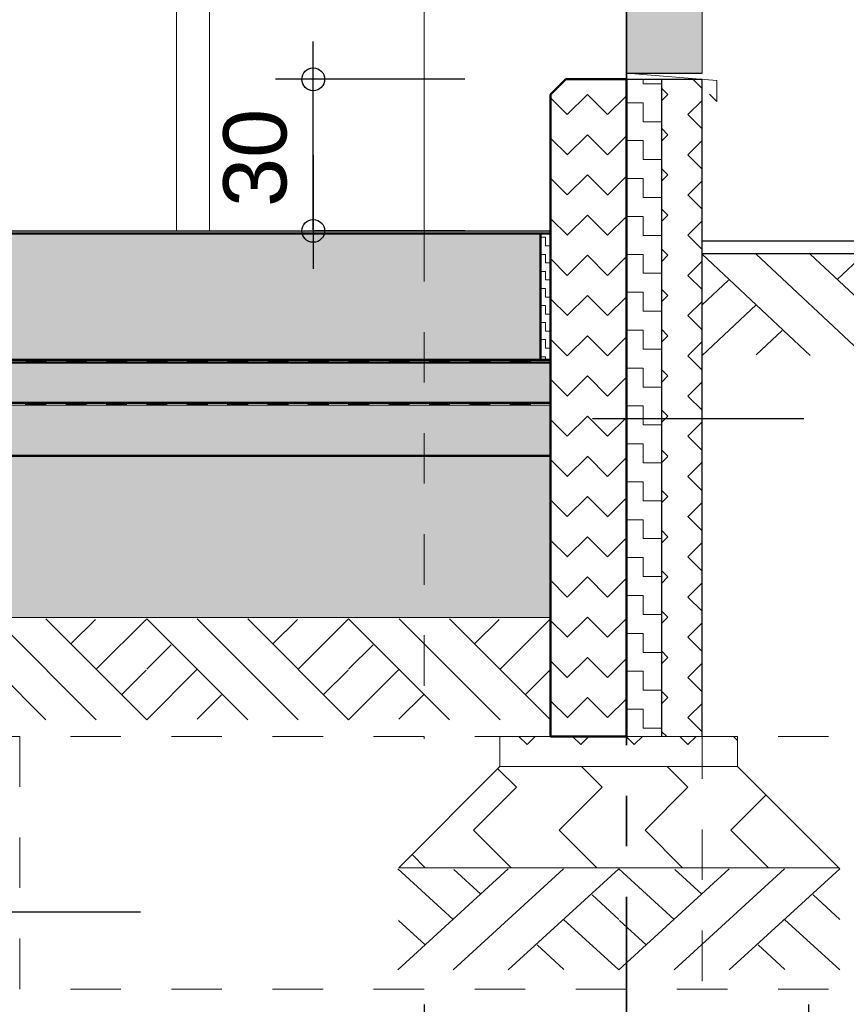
# Model space of a CAD drawing. Header units: metres. Extents: x 1314 to 1415, y -87 to -52.
# Tile 45 of 256: x 1331.29 to 1332.93, y -82.82 to -80.87. Entities that reach past the tile are written whole.
import ezdxf

# ---------------------------------------------------------------- set-up
doc = ezdxf.new("R2010")
doc.units = ezdxf.units.M
doc.header["$PDMODE"] = 65
for name, pattern in [('AUSGEZOGEN', [0]), ('PUNKT2_S9', [0.0015, 0, -0.0015]), ('STRICHPUNKT2_S5', [0.5, 0.35, -0.05, 0.05, -0.05]), ('VERDECKT2_S2', [0.15, 0.1, -0.05])]:
    doc.linetypes.add(name, pattern=pattern)
for name, color, linetype, lineweight in [('XR$2$Achsen', 4, 'AUSGEZOGEN', 13), ('XR$2$Allgemein', 4, 'AUSGEZOGEN', 13), ('XR$2$Ansicht', 1, 'AUSGEZOGEN', 50), ('XR$2$Bodenplatte', 1, 'AUSGEZOGEN', 50), ('XR$2$Design', 4, 'AUSGEZOGEN', 13), ('XR$2$Muster', 4, 'AUSGEZOGEN', 13), ('XR$2$Stütze', 3, 'AUSGEZOGEN', 18), ('XR$2$Wand', 1, 'AUSGEZOGEN', 50), ('XR$3$Maßlinie 1_50', 7, 'AUSGEZOGEN', 25), ('XR$4$Design', 4, 'AUSGEZOGEN', 13), ('XR$4$Muster', 4, 'AUSGEZOGEN', 13), ('XR$4$Wand', 1, 'AUSGEZOGEN', 50)]:
    doc.layers.add(name, color=color, linetype=linetype, lineweight=lineweight)
doc.styles.add('ARIAL', font='arial.ttf')
doc.dimstyles.new('DIMSTYLE_12', dxfattribs={"dimtxt": 0.175, "dimasz": 0.15, "dimexe": 0, "dimexo": 0, "dimgap": 0.0875, "dimtad": 2, "dimrnd": 0.005, "dimzin": 4, "dimdsep": 46, "dimtxsty": 'ARIAL', "dimblk1": 'ALL_ML_KREIS', "dimblk2": 'ALL_ML_KREIS', "dimsah": 1, "dimcen": 0, "dimclrd": 3, "dimclre": 3, "dimclrt": 3, "dimadec": 0, "dimazin": 0, "dimtfac": 1, "dimtdec": 0, "dimtix": 1, "dimtmove": 2, "dimatfit": 3, "dimfxl": 0, "dimtzin": 0, "dimlwd": 0, "dimlwe": 25, "dimarcsym": 0})
doc.dimstyles.new('DIMSTYLE_2', dxfattribs={"dimtxt": 0.125, "dimasz": 0.15, "dimexe": 0, "dimexo": 0, "dimgap": 0.0625, "dimtad": 2, "dimdec": 1, "dimlfac": 100, "dimrnd": 0.5, "dimzin": 4, "dimdsep": 46, "dimtxsty": 'ARIAL', "dimblk1": 'ALL_ML_KREIS', "dimblk2": 'ALL_ML_KREIS', "dimsah": 1, "dimcen": 0, "dimclrd": 3, "dimclre": 3, "dimclrt": 3, "dimadec": 0, "dimazin": 0, "dimtfac": 1, "dimtdec": 0, "dimtix": 1, "dimtmove": 2, "dimatfit": 3, "dimfxl": 0, "dimtvp": 1.2, "dimtzin": 0, "dimlwd": 0, "dimlwe": 25, "dimarcsym": 0})
doc.dimstyles.new('DIMSTYLE_3', dxfattribs={"dimtxt": 0.125, "dimasz": 0.15, "dimexe": 0, "dimexo": 0, "dimgap": 0.0625, "dimtad": 2, "dimdec": 1, "dimlfac": 100, "dimrnd": 0.5, "dimzin": 4, "dimdsep": 46, "dimtxsty": 'ARIAL', "dimblk1": 'ALL_ML_KREIS', "dimblk2": 'ALL_ML_KREIS', "dimsah": 1, "dimcen": 0, "dimclrd": 3, "dimclre": 3, "dimclrt": 3, "dimadec": 0, "dimazin": 0, "dimtfac": 1, "dimtdec": 0, "dimtix": 1, "dimtmove": 2, "dimatfit": 3, "dimfxl": 0, "dimtvp": 1.2, "dimtzin": 0, "dimlwd": 0, "dimlwe": 25, "dimarcsym": 0})
doc.dimstyles.new('DIMSTYLE_9', dxfattribs={"dimtxt": 0.125, "dimasz": 0.15, "dimexe": 0, "dimexo": 0, "dimgap": 0.0625, "dimtad": 2, "dimrnd": 0.005, "dimzin": 4, "dimdsep": 46, "dimtxsty": 'ARIAL', "dimblk1": 'ALL_ML_KREIS', "dimblk2": 'ALL_ML_KREIS', "dimsah": 1, "dimcen": 0, "dimclrd": 3, "dimclre": 3, "dimclrt": 3, "dimadec": 0, "dimazin": 0, "dimtfac": 1, "dimtdec": 0, "dimtix": 1, "dimtmove": 2, "dimatfit": 3, "dimfxl": 0, "dimtzin": 0, "dimlwd": 0, "dimlwe": 25, "dimarcsym": 0})
pattern_1 = [(0, (0.075, 0.075), (0.0375, 0.0375), [0.0375, -0.0375]), (90, (0.075, 0.075), (-0.0375, 0.0375), [0.0375, -0.0375])]
pattern_2 = [(315, (0.33941, -9e-17), (0.169705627, -4e-17), [0.12, -0.12]), (45, (0.33941, -9e-17), (4e-17, 0.169705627), [0.12, -0.12])]
pattern_3 = [(45, (-1e-17, 0.21213), (-8e-18, 0.106066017), [0.075, -0.075]), (135, (-1e-17, 0.21213), (-0.106066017, 8e-18), [0.075, -0.075])]

# ---------------------------------------------------------------- blocks, each defined once
blk = doc.blocks.new('MUSTERELEMENT_45')
at = {"layer": 'XR$2$Design', "color": 4, "linetype": 'AUSGEZOGEN', "lineweight": 13, "transparency": 33554687}
for p, q in [((1331.2241, -81.5458), (1331.304, -81.5458)), ((1331.304, -81.5458), (1331.3838, -81.5458)), ((1331.304, -81.5458), (1331.304, -81.5508)), ((1331.304, -81.5458), (1331.304, -81.5508)), ((1331.304, -81.5468), (1331.3439, -81.5468)), ((1331.304, -81.5478), (1331.3439, -81.5478)), ((1331.304, -81.5488), (1331.3439, -81.5488)), ((1331.3439, -81.5458), (1331.3439, -81.5508)), ((1331.3838, -81.5458), (1331.4636, -81.5458)), ((1331.3838, -81.5458), (1331.3838, -81.5508)), ((1331.3838, -81.5458), (1331.3838, -81.5508)), ((1331.3838, -81.5468), (1331.4237, -81.5468)), ((1331.3838, -81.5478), (1331.4237, -81.5478)), ((1331.3838, -81.5488), (1331.4237, -81.5488)), ((1331.4237, -81.5458), (1331.4237, -81.5508)), ((1331.4636, -81.5458), (1331.5434, -81.5458)), ((1331.4636, -81.5458), (1331.4636, -81.5508)), ((1331.4636, -81.5458), (1331.4636, -81.5508)), ((1331.4636, -81.5468), (1331.5035, -81.5468)), ((1331.4636, -81.5478), (1331.5035, -81.5478)), ((1331.4636, -81.5488), (1331.5035, -81.5488)), ((1331.5035, -81.5458), (1331.5035, -81.5508)), ((1331.5434, -81.5458), (1331.6233, -81.5458)), ((1331.5434, -81.5458), (1331.5434, -81.5508)), ((1331.5434, -81.5458), (1331.5434, -81.5508)), ((1331.5434, -81.5468), (1331.5834, -81.5468)), ((1331.5434, -81.5478), (1331.5834, -81.5478)), ((1331.5434, -81.5488), (1331.5834, -81.5488)), ((1331.5834, -81.5458), (1331.5834, -81.5508)), ((1331.6233, -81.5458), (1331.7031, -81.5458)), ((1331.6233, -81.5458), (1331.6233, -81.5508)), ((1331.6233, -81.5458), (1331.6233, -81.5508)), ((1331.6233, -81.5468), (1331.6632, -81.5468)), ((1331.6233, -81.5478), (1331.6632, -81.5478)), ((1331.6233, -81.5488), (1331.6632, -81.5488)), ((1331.6632, -81.5458), (1331.6632, -81.5508)), ((1331.7031, -81.5458), (1331.7829, -81.5458)), ((1331.7031, -81.5458), (1331.7031, -81.5508)), ((1331.7031, -81.5458), (1331.7031, -81.5508)), ((1331.7031, -81.5468), (1331.743, -81.5468)), ((1331.7031, -81.5478), (1331.743, -81.5478)), ((1331.7031, -81.5488), (1331.743, -81.5488)), ((1331.743, -81.5458), (1331.743, -81.5508)), ((1331.7829, -81.5458), (1331.8627, -81.5458)), ((1331.7829, -81.5458), (1331.7829, -81.5508)), ((1331.7829, -81.5458), (1331.7829, -81.5508)), ((1331.7829, -81.5468), (1331.8228, -81.5468)), ((1331.7829, -81.5478), (1331.8228, -81.5478)), ((1331.7829, -81.5488), (1331.8228, -81.5488)), ((1331.8228, -81.5458), (1331.8228, -81.5508)), ((1331.8627, -81.5458), (1331.9426, -81.5458)), ((1331.8627, -81.5458), (1331.8627, -81.5508)), ((1331.8627, -81.5458), (1331.8627, -81.5508)), ((1331.8627, -81.5468), (1331.9027, -81.5468)), ((1331.8627, -81.5478), (1331.9027, -81.5478)), ((1331.8627, -81.5488), (1331.9027, -81.5488)), ((1331.9027, -81.5458), (1331.9027, -81.5508)), ((1331.9426, -81.5458), (1332.0224, -81.5458)), ((1331.9426, -81.5458), (1331.9426, -81.5508)), ((1331.9426, -81.5458), (1331.9426, -81.5508)), ((1331.9426, -81.5468), (1331.9825, -81.5468)), ((1331.9426, -81.5478), (1331.9825, -81.5478)), ((1331.9426, -81.5488), (1331.9825, -81.5488)), ((1331.9825, -81.5458), (1331.9825, -81.5508)), ((1332.0224, -81.5458), (1332.1022, -81.5458)), ((1332.0224, -81.5458), (1332.0224, -81.5508)), ((1332.0224, -81.5458), (1332.0224, -81.5508)), ((1332.0224, -81.5468), (1332.0623, -81.5468)), ((1332.0224, -81.5478), (1332.0623, -81.5478)), ((1332.0224, -81.5488), (1332.0623, -81.5488)), ((1332.0623, -81.5458), (1332.0623, -81.5508)), ((1332.1022, -81.5458), (1332.1821, -81.5458)), ((1332.1022, -81.5458), (1332.1022, -81.5508)), ((1332.1022, -81.5458), (1332.1022, -81.5508)), ((1332.1022, -81.5468), (1332.1421, -81.5468)), ((1332.1022, -81.5478), (1332.1421, -81.5478)), ((1332.1022, -81.5488), (1332.1421, -81.5488)), ((1332.1421, -81.5458), (1332.1421, -81.5508)), ((1332.1821, -81.5458), (1332.2619, -81.5458)), ((1332.1821, -81.5458), (1332.1821, -81.5508)), ((1332.1821, -81.5458), (1332.1821, -81.5508)), ((1332.1821, -81.5468), (1332.222, -81.5468)), ((1332.1821, -81.5478), (1332.222, -81.5478)), ((1332.1821, -81.5488), (1332.222, -81.5488)), ((1332.222, -81.5458), (1332.222, -81.5508)), ((1332.2619, -81.5458), (1332.3417, -81.5458)), ((1332.2619, -81.5458), (1332.2619, -81.5508)), ((1332.2619, -81.5458), (1332.2619, -81.5508)), ((1332.2619, -81.5468), (1332.3018, -81.5468)), ((1332.2619, -81.5478), (1332.3018, -81.5478)), ((1332.2619, -81.5488), (1332.3018, -81.5488)), ((1332.3018, -81.5458), (1332.3018, -81.5508)), ((1332.3417, -81.5458), (1332.3417, -81.5458)), ((1332.3417, -81.5458), (1332.3417, -81.5508)), ((1332.3417, -81.5458), (1332.3417, -81.5508)), ((1332.3417, -81.5468), (1332.3417, -81.5468)), ((1332.3417, -81.5478), (1332.3417, -81.5478)), ((1332.3417, -81.5488), (1332.3417, -81.5488)), ((1331.2241, -81.5508), (1331.304, -81.5508)), ((1331.304, -81.5498), (1331.3439, -81.5498)), ((1331.304, -81.5508), (1331.3838, -81.5508)), ((1331.3838, -81.5498), (1331.4237, -81.5498)), ((1331.3838, -81.5508), (1331.4636, -81.5508)), ((1331.4636, -81.5498), (1331.5035, -81.5498)), ((1331.4636, -81.5508), (1331.5434, -81.5508)), ((1331.5434, -81.5498), (1331.5834, -81.5498)), ((1331.5434, -81.5508), (1331.6233, -81.5508)), ((1331.6233, -81.5498), (1331.6632, -81.5498)), ((1331.6233, -81.5508), (1331.7031, -81.5508)), ((1331.7031, -81.5498), (1331.743, -81.5498)), ((1331.7031, -81.5508), (1331.7829, -81.5508)), ((1331.7829, -81.5498), (1331.8228, -81.5498)), ((1331.7829, -81.5508), (1331.8627, -81.5508)), ((1331.8627, -81.5498), (1331.9027, -81.5498)), ((1331.8627, -81.5508), (1331.9426, -81.5508)), ((1331.9426, -81.5498), (1331.9825, -81.5498)), ((1331.9426, -81.5508), (1332.0224, -81.5508)), ((1332.0224, -81.5498), (1332.0623, -81.5498)), ((1332.0224, -81.5508), (1332.1022, -81.5508)), ((1332.1022, -81.5498), (1332.1421, -81.5498)), ((1332.1022, -81.5508), (1332.1821, -81.5508)), ((1332.1821, -81.5498), (1332.222, -81.5498)), ((1332.1821, -81.5508), (1332.2619, -81.5508)), ((1332.2619, -81.5498), (1332.3018, -81.5498)), ((1332.2619, -81.5508), (1332.3417, -81.5508)), ((1332.3417, -81.5498), (1332.3417, -81.5498)), ((1332.3417, -81.5508), (1332.3417, -81.5508))]:
    blk.add_line(p, q, dxfattribs=at)
blk = doc.blocks.new('MUSTERELEMENT_46')
at = {"layer": 'XR$2$Design', "color": 4, "linetype": 'AUSGEZOGEN', "lineweight": 13, "transparency": 33554687}
for p, q in [((1331.2234, -81.6308), (1331.3032, -81.6308)), ((1331.2234, -81.6358), (1331.3032, -81.6358)), ((1331.3032, -81.6308), (1331.3831, -81.6308)), ((1331.3032, -81.6308), (1331.3032, -81.6358)), ((1331.3032, -81.6308), (1331.3032, -81.6358)), ((1331.3032, -81.6318), (1331.3432, -81.6318)), ((1331.3032, -81.6328), (1331.3432, -81.6328)), ((1331.3032, -81.6338), (1331.3432, -81.6338)), ((1331.3032, -81.6348), (1331.3432, -81.6348)), ((1331.3032, -81.6358), (1331.3831, -81.6358)), ((1331.3432, -81.6308), (1331.3432, -81.6358)), ((1331.3831, -81.6308), (1331.463, -81.6308)), ((1331.3831, -81.6308), (1331.3831, -81.6358)), ((1331.3831, -81.6308), (1331.3831, -81.6358)), ((1331.3831, -81.6318), (1331.4231, -81.6318)), ((1331.3831, -81.6328), (1331.4231, -81.6328)), ((1331.3831, -81.6338), (1331.4231, -81.6338)), ((1331.3831, -81.6348), (1331.4231, -81.6348)), ((1331.3831, -81.6358), (1331.463, -81.6358)), ((1331.4231, -81.6308), (1331.4231, -81.6358)), ((1331.463, -81.6308), (1331.5429, -81.6308)), ((1331.463, -81.6308), (1331.463, -81.6358)), ((1331.463, -81.6308), (1331.463, -81.6358)), ((1331.463, -81.6318), (1331.5029, -81.6318)), ((1331.463, -81.6328), (1331.5029, -81.6328)), ((1331.463, -81.6338), (1331.5029, -81.6338)), ((1331.463, -81.6348), (1331.5029, -81.6348)), ((1331.463, -81.6358), (1331.5429, -81.6358)), ((1331.5029, -81.6308), (1331.5029, -81.6358)), ((1331.5429, -81.6308), (1331.6228, -81.6308)), ((1331.5429, -81.6308), (1331.5429, -81.6358)), ((1331.5429, -81.6308), (1331.5429, -81.6358)), ((1331.5429, -81.6318), (1331.5828, -81.6318)), ((1331.5429, -81.6328), (1331.5828, -81.6328)), ((1331.5429, -81.6338), (1331.5828, -81.6338)), ((1331.5429, -81.6348), (1331.5828, -81.6348)), ((1331.5429, -81.6358), (1331.6228, -81.6358)), ((1331.5828, -81.6308), (1331.5828, -81.6358)), ((1331.6228, -81.6308), (1331.7026, -81.6308)), ((1331.6228, -81.6308), (1331.6228, -81.6358)), ((1331.6228, -81.6308), (1331.6228, -81.6358)), ((1331.6228, -81.6318), (1331.6627, -81.6318)), ((1331.6228, -81.6328), (1331.6627, -81.6328)), ((1331.6228, -81.6338), (1331.6627, -81.6338)), ((1331.6228, -81.6348), (1331.6627, -81.6348)), ((1331.6228, -81.6358), (1331.7026, -81.6358)), ((1331.6627, -81.6308), (1331.6627, -81.6358)), ((1331.7026, -81.6308), (1331.7825, -81.6308)), ((1331.7026, -81.6308), (1331.7026, -81.6358)), ((1331.7026, -81.6308), (1331.7026, -81.6358)), ((1331.7026, -81.6318), (1331.7426, -81.6318)), ((1331.7026, -81.6328), (1331.7426, -81.6328)), ((1331.7026, -81.6338), (1331.7426, -81.6338)), ((1331.7026, -81.6348), (1331.7426, -81.6348)), ((1331.7026, -81.6358), (1331.7825, -81.6358)), ((1331.7426, -81.6308), (1331.7426, -81.6358)), ((1331.7825, -81.6308), (1331.8624, -81.6308)), ((1331.7825, -81.6308), (1331.7825, -81.6358)), ((1331.7825, -81.6308), (1331.7825, -81.6358)), ((1331.7825, -81.6318), (1331.8225, -81.6318)), ((1331.7825, -81.6328), (1331.8225, -81.6328)), ((1331.7825, -81.6338), (1331.8225, -81.6338)), ((1331.7825, -81.6348), (1331.8225, -81.6348)), ((1331.7825, -81.6358), (1331.8624, -81.6358)), ((1331.8225, -81.6308), (1331.8225, -81.6358)), ((1331.8624, -81.6308), (1331.9423, -81.6308)), ((1331.8624, -81.6308), (1331.8624, -81.6358)), ((1331.8624, -81.6308), (1331.8624, -81.6358)), ((1331.8624, -81.6318), (1331.9024, -81.6318)), ((1331.8624, -81.6328), (1331.9024, -81.6328)), ((1331.8624, -81.6338), (1331.9024, -81.6338)), ((1331.8624, -81.6348), (1331.9024, -81.6348)), ((1331.8624, -81.6358), (1331.9423, -81.6358)), ((1331.9024, -81.6308), (1331.9024, -81.6358)), ((1331.9423, -81.6308), (1332.0222, -81.6308)), ((1331.9423, -81.6308), (1331.9423, -81.6358)), ((1331.9423, -81.6308), (1331.9423, -81.6358)), ((1331.9423, -81.6318), (1331.9822, -81.6318)), ((1331.9423, -81.6328), (1331.9822, -81.6328)), ((1331.9423, -81.6338), (1331.9822, -81.6338)), ((1331.9423, -81.6348), (1331.9822, -81.6348)), ((1331.9423, -81.6358), (1332.0222, -81.6358)), ((1331.9822, -81.6308), (1331.9822, -81.6358)), ((1332.0222, -81.6308), (1332.1021, -81.6308)), ((1332.0222, -81.6308), (1332.0222, -81.6358)), ((1332.0222, -81.6308), (1332.0222, -81.6358)), ((1332.0222, -81.6318), (1332.0621, -81.6318)), ((1332.0222, -81.6328), (1332.0621, -81.6328)), ((1332.0222, -81.6338), (1332.0621, -81.6338)), ((1332.0222, -81.6348), (1332.0621, -81.6348)), ((1332.0222, -81.6358), (1332.1021, -81.6358)), ((1332.0621, -81.6308), (1332.0621, -81.6358)), ((1332.1021, -81.6308), (1332.1819, -81.6308)), ((1332.1021, -81.6308), (1332.1021, -81.6358)), ((1332.1021, -81.6308), (1332.1021, -81.6358)), ((1332.1021, -81.6318), (1332.142, -81.6318)), ((1332.1021, -81.6328), (1332.142, -81.6328)), ((1332.1021, -81.6338), (1332.142, -81.6338)), ((1332.1021, -81.6348), (1332.142, -81.6348)), ((1332.1021, -81.6358), (1332.1819, -81.6358)), ((1332.142, -81.6308), (1332.142, -81.6358)), ((1332.1819, -81.6308), (1332.2618, -81.6308)), ((1332.1819, -81.6308), (1332.1819, -81.6358)), ((1332.1819, -81.6308), (1332.1819, -81.6358)), ((1332.1819, -81.6318), (1332.2219, -81.6318)), ((1332.1819, -81.6328), (1332.2219, -81.6328)), ((1332.1819, -81.6338), (1332.2219, -81.6338)), ((1332.1819, -81.6348), (1332.2219, -81.6348)), ((1332.1819, -81.6358), (1332.2618, -81.6358)), ((1332.2219, -81.6308), (1332.2219, -81.6358)), ((1332.2618, -81.6308), (1332.3417, -81.6308)), ((1332.2618, -81.6308), (1332.2618, -81.6358)), ((1332.2618, -81.6308), (1332.2618, -81.6358)), ((1332.2618, -81.6318), (1332.3018, -81.6318)), ((1332.2618, -81.6328), (1332.3018, -81.6328)), ((1332.2618, -81.6338), (1332.3018, -81.6338)), ((1332.2618, -81.6348), (1332.3018, -81.6348)), ((1332.2618, -81.6358), (1332.3417, -81.6358)), ((1332.3018, -81.6308), (1332.3018, -81.6358)), ((1332.3417, -81.6308), (1332.3417, -81.6308)), ((1332.3417, -81.6308), (1332.3417, -81.6358)), ((1332.3417, -81.6308), (1332.3417, -81.6358)), ((1332.3417, -81.6318), (1332.3417, -81.6318)), ((1332.3417, -81.6328), (1332.3417, -81.6328)), ((1332.3417, -81.6338), (1332.3417, -81.6338)), ((1332.3417, -81.6348), (1332.3417, -81.6348)), ((1332.3417, -81.6358), (1332.3417, -81.6358))]:
    blk.add_line(p, q, dxfattribs=at)
blk = doc.blocks.new('ALL_ML_KREIS')
at = {"color": 0, "linetype": 'ByBlock', "lineweight": -2}
for p, q in [((0, -0.5), (0, 0.5)), ((-1, 0), (0.5, 0))]:
    blk.add_line(p, q, dxfattribs=at)
blk.add_circle((0, 0), 0.15, dxfattribs=at)
blk = doc.blocks.new('*D78')
at = {"layer": 'DEFPOINTS', "color": 3, "linetype": 'AUSGEZOGEN', "lineweight": 25, "transparency": 33554687}
for p in [(1332.1837, -80.9911), (1331.8723, -81.2911), (1332.1537, -81.2911)]:
    blk.add_point(p, dxfattribs=at)
at = {"layer": 'XR$3$Maßlinie 1_50', "color": 3, "linetype": 'AUSGEZOGEN', "lineweight": -2, "transparency": 33554687}
for p, q in [((1332.1723, -80.9911), (1331.8723, -80.9911)), ((1331.8723, -81.2911), (1331.8723, -80.9911)), ((1332.1723, -81.2911), (1331.8723, -81.2911))]:
    blk.add_line(p, q, dxfattribs=at)
at = {"layer": 'XR$3$Maßlinie 1_50', "color": 3, "linetype": 'AUSGEZOGEN', "lineweight": 25, "transparency": 33554687, "xscale": 0.15, "yscale": 0.15, "zscale": 0.15}
for p, rotation in [((1331.8723, -80.9911), 90), ((1331.8723, -81.2911), 270)]:
    blk.add_blockref('ALL_ML_KREIS', p, dxfattribs=dict(at, rotation=rotation))
at = {"layer": 'XR$3$Maßlinie 1_50', "color": 3, "linetype": 'AUSGEZOGEN', "lineweight": 25, "transparency": 33554687, "insert": (1331.7576, -81.1466), "char_height": 0.125, "width": 0.5, "attachment_point": 5, "rotation": 90, "style": 'ARIAL'}
blk.add_mtext('\\A1;{\\A1;{30\\H0.082500;\\S^ ;}}', dxfattribs=at)
blk = doc.blocks.new('*D100')
at = {"layer": 'DEFPOINTS', "color": 3, "linetype": 'AUSGEZOGEN', "lineweight": 25, "transparency": 33554687}
for p in [(1318.1917, -74.2409), (1332.4917, -75.3797), (1318.1917, -83.7271)]:
    blk.add_point(p, dxfattribs=at)
at = {"layer": 'XR$3$Maßlinie 1_50', "color": 3, "linetype": 'AUSGEZOGEN', "lineweight": -2, "transparency": 33554687}
for p, q in [((1318.1917, -83.4271), (1318.1917, -83.7271)), ((1332.4917, -83.4271), (1332.4917, -83.7271)), ((1318.1917, -83.7271), (1332.4917, -83.7271))]:
    blk.add_line(p, q, dxfattribs=at)
at = {"layer": 'XR$3$Maßlinie 1_50', "color": 3, "linetype": 'AUSGEZOGEN', "lineweight": 25, "transparency": 33554687, "xscale": 0.15, "yscale": 0.15, "zscale": 0.15, "rotation": 180}
blk.add_blockref('ALL_ML_KREIS', (1318.1917, -83.7271), dxfattribs=at)
at = {"layer": 'XR$3$Maßlinie 1_50', "color": 3, "linetype": 'AUSGEZOGEN', "lineweight": 25, "transparency": 33554687, "xscale": 0.15, "yscale": 0.15, "zscale": 0.15}
blk.add_blockref('ALL_ML_KREIS', (1332.4917, -83.7271), dxfattribs=at)
at = {"layer": 'XR$3$Maßlinie 1_50', "color": 3, "linetype": 'AUSGEZOGEN', "lineweight": 25, "transparency": 33554687, "insert": (1325.3461, -83.6124), "char_height": 0.125, "width": 0.625, "attachment_point": 5, "style": 'ARIAL'}
blk.add_mtext('\\A1;{\\A1;{14.30\\H0.082500;\\S^ ;}}', dxfattribs=at)
blk = doc.blocks.new('*D101')
at = {"layer": 'DEFPOINTS', "color": 3, "linetype": 'AUSGEZOGEN', "lineweight": 25, "transparency": 33554687}
for p in [(1332.4917, -75.3797), (1332.6417, -77.0815), (1332.4917, -83.7271)]:
    blk.add_point(p, dxfattribs=at)
at = {"layer": 'XR$3$Maßlinie 1_50', "color": 3, "linetype": 'AUSGEZOGEN', "lineweight": -2, "transparency": 33554687}
for p, q in [((1332.4917, -83.4271), (1332.4917, -83.7271)), ((1332.6417, -83.4271), (1332.6417, -83.7271)), ((1332.4917, -83.7271), (1332.6417, -83.7271))]:
    blk.add_line(p, q, dxfattribs=at)
at = {"layer": 'XR$3$Maßlinie 1_50', "color": 3, "linetype": 'AUSGEZOGEN', "lineweight": 25, "transparency": 33554687, "xscale": 0.15, "yscale": 0.15, "zscale": 0.15, "rotation": 180}
blk.add_blockref('ALL_ML_KREIS', (1332.4917, -83.7271), dxfattribs=at)
at = {"layer": 'XR$3$Maßlinie 1_50', "color": 3, "linetype": 'AUSGEZOGEN', "lineweight": 25, "transparency": 33554687, "xscale": 0.15, "yscale": 0.15, "zscale": 0.15}
blk.add_blockref('ALL_ML_KREIS', (1332.6417, -83.7271), dxfattribs=at)
at = {"layer": 'XR$3$Maßlinie 1_50', "color": 3, "linetype": 'AUSGEZOGEN', "lineweight": 25, "transparency": 33554687, "insert": (1332.5606, -83.5375), "char_height": 0.125, "width": 0.5, "attachment_point": 5, "style": 'ARIAL'}
blk.add_mtext('\\A1;{\\A1;{15\\H0.082500;\\S^ ;}}', dxfattribs=at)
blk = doc.blocks.new('*D103')
at = {"layer": 'DEFPOINTS', "color": 3, "linetype": 'AUSGEZOGEN', "lineweight": 25, "transparency": 33554687}
for p in [(1332.4917, -77.3423), (1318.1917, -77.5418), (1318.1917, -84.3412)]:
    blk.add_point(p, dxfattribs=at)
at = {"layer": 'XR$3$Maßlinie 1_50', "color": 3, "linetype": 'AUSGEZOGEN', "lineweight": -2, "transparency": 33554687}
for p, q in [((1318.1917, -84.0412), (1318.1917, -84.3412)), ((1332.4917, -84.0412), (1332.4917, -84.3412)), ((1318.1917, -84.3412), (1332.4917, -84.3412))]:
    blk.add_line(p, q, dxfattribs=at)
at = {"layer": 'XR$3$Maßlinie 1_50', "color": 3, "linetype": 'AUSGEZOGEN', "lineweight": 25, "transparency": 33554687, "xscale": 0.15, "yscale": 0.15, "zscale": 0.15, "rotation": 180}
blk.add_blockref('ALL_ML_KREIS', (1318.1917, -84.3412), dxfattribs=at)
at = {"layer": 'XR$3$Maßlinie 1_50', "color": 3, "linetype": 'AUSGEZOGEN', "lineweight": 25, "transparency": 33554687, "xscale": 0.15, "yscale": 0.15, "zscale": 0.15}
blk.add_blockref('ALL_ML_KREIS', (1332.4917, -84.3412), dxfattribs=at)
at = {"layer": 'XR$3$Maßlinie 1_50', "color": 3, "linetype": 'AUSGEZOGEN', "lineweight": 25, "transparency": 33554687, "insert": (1325.3481, -84.2007), "char_height": 0.175, "width": 0.875, "attachment_point": 5, "style": 'ARIAL'}
blk.add_mtext('\\A1;{\\fArial|i0|b1;\\A1;{14.30\\H0.115500;\\S^ ;}}', dxfattribs=at)
blk = doc.blocks.new('*D119')
at = {"layer": 'DEFPOINTS', "color": 3, "linetype": 'AUSGEZOGEN', "lineweight": 25, "transparency": 33554687}
for p in [(1318.5917, -77.0472), (1332.0917, -78.1019), (1318.5917, -83.1268)]:
    blk.add_point(p, dxfattribs=at)
at = {"layer": 'XR$3$Maßlinie 1_50', "color": 3, "linetype": 'AUSGEZOGEN', "lineweight": -2, "transparency": 33554687}
for p, q in [((1318.5917, -82.8268), (1318.5917, -83.1268)), ((1332.0917, -82.8218), (1332.0917, -83.1268)), ((1318.5917, -83.1268), (1332.0917, -83.1268))]:
    blk.add_line(p, q, dxfattribs=at)
at = {"layer": 'XR$3$Maßlinie 1_50', "color": 3, "linetype": 'AUSGEZOGEN', "lineweight": 25, "transparency": 33554687, "xscale": 0.15, "yscale": 0.15, "zscale": 0.15, "rotation": 180}
blk.add_blockref('ALL_ML_KREIS', (1318.5917, -83.1268), dxfattribs=at)
at = {"layer": 'XR$3$Maßlinie 1_50', "color": 3, "linetype": 'AUSGEZOGEN', "lineweight": 25, "transparency": 33554687, "xscale": 0.15, "yscale": 0.15, "zscale": 0.15}
blk.add_blockref('ALL_ML_KREIS', (1332.0917, -83.1268), dxfattribs=at)
at = {"layer": 'XR$3$Maßlinie 1_50', "color": 3, "linetype": 'AUSGEZOGEN', "lineweight": 25, "transparency": 33554687, "insert": (1325.3461, -83.0121), "char_height": 0.125, "width": 0.625, "attachment_point": 5, "style": 'ARIAL'}
blk.add_mtext('\\A1;{\\A1;{13.50\\H0.082500;\\S^ ;}}', dxfattribs=at)
blk = doc.blocks.new('*D120')
at = {"layer": 'DEFPOINTS', "color": 3, "linetype": 'AUSGEZOGEN', "lineweight": 25, "transparency": 33554687}
for p in [(1332.0917, -78.1019), (1332.4917, -78.1138), (1332.0917, -83.1268)]:
    blk.add_point(p, dxfattribs=at)
at = {"layer": 'XR$3$Maßlinie 1_50', "color": 3, "linetype": 'AUSGEZOGEN', "lineweight": -2, "transparency": 33554687}
for p, q in [((1332.0917, -82.8218), (1332.0917, -83.1268)), ((1332.4917, -82.8218), (1332.4917, -83.1268)), ((1332.0917, -83.1268), (1332.4917, -83.1268))]:
    blk.add_line(p, q, dxfattribs=at)
at = {"layer": 'XR$3$Maßlinie 1_50', "color": 3, "linetype": 'AUSGEZOGEN', "lineweight": 25, "transparency": 33554687, "xscale": 0.15, "yscale": 0.15, "zscale": 0.15, "rotation": 180}
blk.add_blockref('ALL_ML_KREIS', (1332.0917, -83.1268), dxfattribs=at)
at = {"layer": 'XR$3$Maßlinie 1_50', "color": 3, "linetype": 'AUSGEZOGEN', "lineweight": 25, "transparency": 33554687, "xscale": 0.15, "yscale": 0.15, "zscale": 0.15}
blk.add_blockref('ALL_ML_KREIS', (1332.4917, -83.1268), dxfattribs=at)
at = {"layer": 'XR$3$Maßlinie 1_50', "color": 3, "linetype": 'AUSGEZOGEN', "lineweight": 25, "transparency": 33554687, "insert": (1332.2863, -83.0122), "char_height": 0.125, "width": 0.5, "attachment_point": 5, "style": 'ARIAL'}
blk.add_mtext('\\A1;{\\A1;{40\\H0.082500;\\S^ ;}}', dxfattribs=at)
blk = doc.blocks.new('*D121')
at = {"layer": 'DEFPOINTS', "color": 3, "linetype": 'AUSGEZOGEN', "lineweight": 25, "transparency": 33554687}
for p in [(1332.8517, -76.9277), (1332.4917, -78.1138), (1332.4917, -83.1268)]:
    blk.add_point(p, dxfattribs=at)
at = {"layer": 'XR$3$Maßlinie 1_50', "color": 3, "linetype": 'AUSGEZOGEN', "lineweight": -2, "transparency": 33554687}
for p, q in [((1332.4917, -82.8218), (1332.4917, -83.1268)), ((1332.8517, -82.8218), (1332.8517, -83.1268)), ((1332.4917, -83.1268), (1332.8517, -83.1268))]:
    blk.add_line(p, q, dxfattribs=at)
at = {"layer": 'XR$3$Maßlinie 1_50', "color": 3, "linetype": 'AUSGEZOGEN', "lineweight": 25, "transparency": 33554687, "xscale": 0.15, "yscale": 0.15, "zscale": 0.15, "rotation": 180}
blk.add_blockref('ALL_ML_KREIS', (1332.4917, -83.1268), dxfattribs=at)
at = {"layer": 'XR$3$Maßlinie 1_50', "color": 3, "linetype": 'AUSGEZOGEN', "lineweight": 25, "transparency": 33554687, "xscale": 0.15, "yscale": 0.15, "zscale": 0.15}
blk.add_blockref('ALL_ML_KREIS', (1332.8517, -83.1268), dxfattribs=at)
at = {"layer": 'XR$3$Maßlinie 1_50', "color": 3, "linetype": 'AUSGEZOGEN', "lineweight": 25, "transparency": 33554687, "insert": (1332.6661, -83.0121), "char_height": 0.125, "width": 0.5, "attachment_point": 5, "style": 'ARIAL'}
blk.add_mtext('\\A1;{\\A1;{36\\H0.082500;\\S^ ;}}', dxfattribs=at)
blk = doc.blocks.new('MUSTERELEMENT_59')
at = {"layer": 'XR$4$Design', "color": 52, "linetype": 'AUSGEZOGEN', "lineweight": 13, "transparency": 33554687}
for p, q in [((1332.2581, -82.5534), (1332.0394, -82.7534)), ((1332.0394, -82.5534), (1332.0394, -82.5534)), ((1332.1488, -82.6534), (1332.0394, -82.5534)), ((1332.3674, -82.5534), (1332.1488, -82.7534)), ((1332.2038, -82.6032), (1332.1505, -82.5546)), ((1332.4767, -82.5534), (1332.2581, -82.7534)), ((1332.6953, -82.5534), (1332.4767, -82.7534)), ((1332.586, -82.6534), (1332.4767, -82.5534)), ((1332.8047, -82.5534), (1332.586, -82.7534)), ((1332.6411, -82.6032), (1332.5878, -82.5546)), ((1332.914, -82.5534), (1332.6953, -82.7534)), ((1332.4767, -82.6534), (1332.4238, -82.6048)), ((1332.914, -82.6534), (1332.8611, -82.6048)), ((1332.0394, -82.6534), (1332.0394, -82.6534)), ((1332.0937, -82.7036), (1332.0407, -82.6552)), ((1332.4767, -82.7534), (1332.3674, -82.6534)), ((1332.5309, -82.7036), (1332.478, -82.6552)), ((1332.914, -82.7534), (1332.8047, -82.6534)), ((1332.3678, -82.7524), (1332.3149, -82.7038)), ((1332.8051, -82.7524), (1332.7522, -82.7038)), ((1332.0394, -82.7534), (1332.0394, -82.7534))]:
    blk.add_line(p, q, dxfattribs=at)
blk = doc.blocks.new('MUSTERELEMENT_61')
at = {"layer": 'XR$4$Design', "color": 52, "linetype": 'AUSGEZOGEN', "lineweight": 13, "transparency": 33554687}
for p, q in [((1332.6417, -81.3374), (1332.8556, -81.5374)), ((1332.7487, -81.3374), (1332.9626, -81.5374)), ((1332.8556, -81.3374), (1333.0696, -81.5374)), ((1332.9087, -81.3872), (1332.9609, -81.3386)), ((1332.9626, -81.4374), (1333.0696, -81.3374)), ((1333.0696, -81.3374), (1333.2835, -81.5374)), ((1333.1765, -81.3374), (1333.3905, -81.5374)), ((1333.2835, -81.3374), (1333.4974, -81.5374)), ((1333.3366, -81.3872), (1333.3888, -81.3386)), ((1333.3905, -81.4374), (1333.4974, -81.3374)), ((1333.4974, -81.3374), (1333.7114, -81.5374)), ((1333.6044, -81.3374), (1333.8183, -81.5374)), ((1333.7114, -81.3374), (1333.9253, -81.5374)), ((1333.7644, -81.3872), (1333.8166, -81.3386)), ((1333.8183, -81.4374), (1333.9253, -81.3374)), ((1333.9253, -81.3374), (1334.1392, -81.5374)), ((1334.0323, -81.3374), (1334.2462, -81.5374)), ((1334.1392, -81.3374), (1334.3532, -81.5374)), ((1334.1923, -81.3872), (1334.2445, -81.3386)), ((1334.2462, -81.4374), (1334.3532, -81.3374)), ((1334.3532, -81.3374), (1334.5671, -81.5374)), ((1334.4601, -81.3374), (1334.6741, -81.5374)), ((1334.5671, -81.3374), (1334.781, -81.5374)), ((1334.6202, -81.3872), (1334.6724, -81.3386)), ((1334.6741, -81.4374), (1334.781, -81.3374)), ((1334.781, -81.3374), (1334.995, -81.5374)), ((1334.888, -81.3374), (1335.1019, -81.5374)), ((1334.995, -81.3374), (1335.2089, -81.5374)), ((1335.048, -81.3872), (1335.1002, -81.3386)), ((1335.1019, -81.4374), (1335.2089, -81.3374)), ((1335.2089, -81.3374), (1335.4228, -81.5374)), ((1335.3159, -81.3374), (1335.5298, -81.5374)), ((1335.4228, -81.3374), (1335.6368, -81.5374)), ((1335.4759, -81.3872), (1335.5281, -81.3386)), ((1335.5298, -81.4374), (1335.6368, -81.3374)), ((1335.6368, -81.3374), (1335.6368, -81.3374)), ((1332.6417, -81.4374), (1332.6935, -81.3888)), ((1333.0696, -81.4374), (1333.1213, -81.3888)), ((1333.4974, -81.4374), (1333.5492, -81.3888)), ((1333.9253, -81.4374), (1333.9771, -81.3888)), ((1334.3532, -81.4374), (1334.4049, -81.3888)), ((1334.781, -81.4374), (1334.8328, -81.3888)), ((1335.2089, -81.4374), (1335.2607, -81.3888)), ((1332.6417, -81.5374), (1332.7487, -81.4374)), ((1333.0165, -81.4876), (1333.0683, -81.4392)), ((1333.0696, -81.5374), (1333.1765, -81.4374)), ((1333.4444, -81.4876), (1333.4962, -81.4392)), ((1333.4974, -81.5374), (1333.6044, -81.4374)), ((1333.8722, -81.4876), (1333.924, -81.4392)), ((1333.9253, -81.5374), (1334.0323, -81.4374)), ((1334.3001, -81.4876), (1334.3519, -81.4392)), ((1334.3532, -81.5374), (1334.4601, -81.4374)), ((1334.728, -81.4876), (1334.7798, -81.4392)), ((1334.781, -81.5374), (1334.888, -81.4374)), ((1335.1558, -81.4876), (1335.2076, -81.4392)), ((1335.2089, -81.5374), (1335.3159, -81.4374)), ((1335.5837, -81.4876), (1335.6355, -81.4392)), ((1335.6368, -81.4374), (1335.6368, -81.4374)), ((1332.7482, -81.5364), (1332.8, -81.4878)), ((1333.1761, -81.5364), (1333.2279, -81.4878)), ((1333.604, -81.5364), (1333.6557, -81.4878)), ((1334.0318, -81.5364), (1334.0836, -81.4878)), ((1334.4597, -81.5364), (1334.5115, -81.4878)), ((1334.8876, -81.5364), (1334.9393, -81.4878)), ((1335.3154, -81.5364), (1335.3672, -81.4878)), ((1335.6368, -81.5374), (1335.6368, -81.5374))]:
    blk.add_line(p, q, dxfattribs=at)
blk = doc.blocks.new('MUSTERELEMENT_74')
at = {"layer": 'XR$4$Design', "color": 52, "linetype": 'AUSGEZOGEN', "lineweight": 13, "transparency": 33554687}
for p, q in [((1331.1435, -82.0584), (1331.3432, -82.2584)), ((1331.2433, -82.0584), (1331.443, -82.2584)), ((1331.3432, -82.0584), (1331.5429, -82.2584)), ((1331.3927, -82.1082), (1331.4414, -82.0596)), ((1331.443, -82.1584), (1331.5429, -82.0584)), ((1331.5429, -82.0584), (1331.7426, -82.2584)), ((1331.6427, -82.0584), (1331.8424, -82.2584)), ((1331.7426, -82.0584), (1331.9423, -82.2584)), ((1331.7921, -82.1082), (1331.8408, -82.0596)), ((1331.8424, -82.1584), (1331.9423, -82.0584)), ((1331.9423, -82.0584), (1332.142, -82.2584)), ((1332.0421, -82.0584), (1332.2419, -82.2584)), ((1332.142, -82.0584), (1332.3417, -82.2584)), ((1332.1915, -82.1082), (1332.2403, -82.0596)), ((1332.2419, -82.1584), (1332.3417, -82.0584)), ((1332.3417, -82.0584), (1332.3417, -82.0584)), ((1331.5429, -82.1584), (1331.5912, -82.1098)), ((1331.9423, -82.1584), (1331.9906, -82.1098)), ((1331.4934, -82.2086), (1331.5417, -82.1602)), ((1331.5429, -82.2584), (1331.6427, -82.1584)), ((1331.8928, -82.2086), (1331.9411, -82.1602)), ((1331.9423, -82.2584), (1332.0421, -82.1584)), ((1332.2922, -82.2086), (1332.3405, -82.1602)), ((1332.3417, -82.1584), (1332.3417, -82.1584)), ((1331.6423, -82.2574), (1331.6907, -82.2088)), ((1332.0417, -82.2574), (1332.0901, -82.2088)), ((1332.3417, -82.2584), (1332.3417, -82.2584))]:
    blk.add_line(p, q, dxfattribs=at)

msp = doc.modelspace()

# ---------------------------------------------------------------- hatches: boundary and pattern name
at = {"layer": 'XR$2$Muster', "linetype": 'AUSGEZOGEN', "lineweight": 13, "transparency": 33554687}
h = msp.add_hatch(dxfattribs=at)
h.set_pattern_fill('MUSTER', color=3, scale=0.05625, angle=45, style=0, pattern_type=2)
h.set_pattern_definition([(45, (-1e-17, 0.1591), (-6e-18, 0.079549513), [0.05625, -0.05625]), (135, (-1e-17, 0.1591), (-0.079549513, 6e-18), [0.05625, -0.05625])])
h.paths.add_polyline_path([(1332.3417, -81.0211), (1332.3417, -82.2911), (1332.4917, -82.2911), (1332.4917, -80.9911), (1332.3717, -80.9911)], flags=0)
h = msp.add_hatch(dxfattribs=at)
h.set_pattern_fill('MUSTER', color=52, scale=0.016875, style=0, pattern_type=2)
h.set_pattern_definition([(0, (0.03375, 0.03375), (0.016875, 0.016875), [0.016875, -0.016875]), (90, (0.03375, 0.03375), (-0.016875, 0.016875), [0.016875, -0.016875])])
h.paths.add_polyline_path([(1332.3217, -81.2961), (1332.3417, -81.2961), (1332.3417, -81.5461), (1332.3217, -81.5461)], flags=0)
at = {"layer": 'XR$4$Muster', "linetype": 'AUSGEZOGEN', "lineweight": 13, "transparency": 33554687}
h = msp.add_hatch(dxfattribs=at)
h.set_pattern_fill('MUSTER', color=52, scale=0.03375, style=0, pattern_type=2)
h.set_pattern_definition([(0, (0.0675, 0.0675), (0.03375, 0.03375), [0.03375, -0.03375]), (90, (0.0675, 0.0675), (-0.03375, 0.03375), [0.03375, -0.03375])])
h.paths.add_polyline_path([(1332.4917, -76.9911), (1332.4917, -80.9788), (1332.6417, -80.9788), (1332.6417, -76.9911)], flags=0)
h = msp.add_hatch(dxfattribs=at)
h.set_pattern_fill('MUSTER', color=52, scale=0.0375, style=0, pattern_type=2)
h.set_pattern_definition(pattern_1)
h.paths.add_polyline_path([(1332.5617, -82.2911), (1332.4917, -82.2911), (1332.4917, -80.9911), (1332.5617, -80.9911)], flags=0)
h = msp.add_hatch(dxfattribs=at)
h.set_pattern_fill('MUSTER', color=3, scale=0.05625, angle=315, style=0, pattern_type=2)
h.set_pattern_definition([(315, (0.1591, -4e-17), (0.079549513, -2e-17), [0.05625, -0.05625]), (45, (0.1591, -4e-17), (2e-17, 0.079549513), [0.05625, -0.05625])])
h.paths.add_polyline_path([(1332.6417, -82.2911), (1332.5617, -82.2911), (1332.5617, -80.9911), (1332.6417, -80.9911)], flags=0)
h = msp.add_hatch(dxfattribs=at)
h.set_pattern_fill('MUSTER', color=3, scale=0.09, angle=45, style=0, pattern_type=2)
h.set_pattern_definition([(45, (-3e-17, 0.25456), (-1e-17, 0.1272792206), [0.09, -0.09]), (135, (-3e-17, 0.25456), (-0.1272792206, 1e-17), [0.09, -0.09])])
h.paths.add_polyline_path([(1332.3217, -81.2961), (1318.6117, -81.2961), (1318.6117, -81.5461), (1332.3217, -81.5461)], flags=0)
h = msp.add_hatch(dxfattribs=at)
h.set_pattern_fill('MUSTER', color=4, scale=0.075, angle=45, style=0, pattern_type=2)
h.set_pattern_definition(pattern_3)
h.paths.add_polyline_path([(1318.7617, -81.6311), (1332.3417, -81.6311), (1332.3417, -81.5511), (1318.7617, -81.5511)], flags=0)
h = msp.add_hatch(dxfattribs=at)
h.set_pattern_fill('MUSTER', color=52, scale=0.0375, style=0, pattern_type=2)
h.set_pattern_definition(pattern_1)
h.paths.add_polyline_path([(1332.3417, -81.6361), (1318.7617, -81.6361), (1318.7617, -81.7361), (1332.3417, -81.7361)], flags=0)
h = msp.add_hatch(dxfattribs=at)
h.set_pattern_fill('MUSTER', color=4, scale=0.075, angle=45, style=0, pattern_type=2)
h.set_pattern_definition(pattern_3)
h.paths.add_polyline_path([(1332.2417, -82.3511), (1332.7117, -82.3511), (1332.7117, -82.2911), (1332.2417, -82.2911)], flags=0)
at = {"layer": 'XR$4$Wand', "linetype": 'AUSGEZOGEN', "lineweight": 13, "transparency": 33554687}
h = msp.add_hatch(dxfattribs=at)
h.set_pattern_fill('MUSTER', color=4, scale=0.12, angle=315, style=0, pattern_type=2)
h.set_pattern_definition(pattern_2)
h.paths.add_polyline_path([(1318.7617, -82.0561), (1332.3417, -82.0561), (1332.3417, -81.7361), (1318.7617, -81.7361)], flags=0)
h = msp.add_hatch(dxfattribs=at)
h.set_pattern_fill('MUSTER', color=4, scale=0.12, angle=315, style=0, pattern_type=2)
h.set_pattern_definition(pattern_2)
h.paths.add_polyline_path([(1332.7117, -82.3511), (1332.2417, -82.3511), (1332.0417, -82.5511), (1332.9117, -82.5511)], flags=0)

# ---------------------------------------------------------------- linework, layer by layer
at = {"layer": 'XR$2$Achsen', "color": 35, "linetype": 'STRICHPUNKT2_S5', "lineweight": 35, "transparency": 33554687}
msp.add_line((1332.4917, -73.5087), (1332.4917, -84.7753), dxfattribs=at)
at = {"layer": 'XR$2$Allgemein', "color": 3, "linetype": 'AUSGEZOGEN', "lineweight": 13, "transparency": 33554687}
msp.add_line((1332.4917, -80.9788), (1332.6417, -80.9788), dxfattribs=at)
at = {"layer": 'XR$2$Allgemein', "color": 4, "linetype": 'VERDECKT2_S2', "lineweight": 13, "transparency": 33554687}
for p, q in [((1332.0917, -81.2911), (1332.0917, -82.2911)), ((1332.0917, -81.2911), (1332.0917, -82.2961)), ((1331.2917, -82.7911), (1331.2917, -82.2911)), ((1333.2917, -82.2911), (1331.2917, -82.2911)), ((1333.2917, -82.7911), (1331.2917, -82.7911))]:
    msp.add_line(p, q, dxfattribs=at)
at = {"layer": 'XR$2$Allgemein', "color": 52, "linetype": 'PUNKT2_S9', "lineweight": 13, "transparency": 33554687}
msp.add_line((1332.6417, -84.7753), (1332.6417, -82.2911), dxfattribs=at)
at = {"layer": 'XR$2$Ansicht', "color": 4, "linetype": 'AUSGEZOGEN', "lineweight": 13, "transparency": 33554687}
for p, q in [((1332.0917, -75.0313), (1332.0917, -81.2911)), ((1332.4917, -76.9911), (1332.4917, -80.9911)), ((1332.6417, -76.9911), (1332.6417, -80.9788)), ((1331.6017, -81.2911), (1331.6017, -79.0661))]:
    msp.add_line(p, q, dxfattribs=at)
at = {"layer": 'XR$2$Bodenplatte', "color": 1, "linetype": 'AUSGEZOGEN', "lineweight": 50, "transparency": 33554687}
for p, q in [((1332.3417, -81.0211), (1332.3717, -80.9911)), ((1332.4917, -80.9911), (1332.3717, -80.9911)), ((1332.4917, -82.2911), (1332.4917, -80.9911)), ((1332.4917, -80.9911), (1332.4917, -82.2911)), ((1332.3417, -82.2911), (1332.3417, -81.0211)), ((1332.4917, -81.7561), (1332.4917, -82.2911)), ((1332.4917, -82.2911), (1332.3417, -82.2911))]:
    msp.add_line(p, q, dxfattribs=at)
at = {"layer": 'XR$2$Design', "color": 3, "linetype": 'AUSGEZOGEN', "lineweight": 25, "transparency": 33554687}
msp.add_line((1318.6117, -81.2911), (1332.3417, -81.2911), dxfattribs=at)
at = {"layer": 'XR$2$Design', "color": 3, "linetype": 'AUSGEZOGEN', "lineweight": 13, "transparency": 33554687}
for p, q in [((1332.2417, -82.2911), (1332.2417, -82.3511)), ((1332.2417, -82.2911), (1332.3417, -82.2911)), ((1332.4917, -82.2911), (1332.7117, -82.2911)), ((1332.7117, -82.2911), (1332.7117, -82.3511)), ((1332.7117, -82.3511), (1332.2417, -82.3511))]:
    msp.add_line(p, q, dxfattribs=at)
at = {"layer": 'XR$2$Stütze', "color": 3, "linetype": 'AUSGEZOGEN', "lineweight": 18, "transparency": 33554687}
for p, q in [((1332.4917, -80.9788), (1332.6707, -80.9935)), ((1332.6707, -80.9935), (1332.6707, -81.0351)), ((1332.6707, -81.0351), (1332.6559, -81.0203))]:
    msp.add_line(p, q, dxfattribs=at)
at = {"layer": 'XR$2$Wand', "color": 3, "linetype": 'AUSGEZOGEN', "lineweight": 13, "transparency": 33554687}
msp.add_line((1331.6667, -79.0011), (1331.6667, -81.2911), dxfattribs=at)
at = {"layer": 'XR$2$Wand', "color": 4, "linetype": 'AUSGEZOGEN', "lineweight": 25, "transparency": 33554687}
msp.add_line((1332.4917, -80.9788), (1332.6417, -80.9788), dxfattribs=at)
at = {"layer": 'XR$2$Wand', "color": 1, "linetype": 'AUSGEZOGEN', "lineweight": 25, "transparency": 33554687}
for p, q in [((1332.4917, -80.9911), (1332.6417, -80.9911)), ((1332.5617, -82.2911), (1332.5617, -80.9911)), ((1332.6417, -82.2911), (1332.6417, -80.9911)), ((1335.6368, -81.3111), (1332.6417, -81.3111)), ((1335.6368, -81.3361), (1332.6417, -81.3361))]:
    msp.add_line(p, q, dxfattribs=at)
at = {"layer": 'XR$2$Wand', "color": 1, "linetype": 'AUSGEZOGEN', "lineweight": 50, "transparency": 33554687}
for p, q in [((1318.6117, -81.2961), (1332.3417, -81.2961)), ((1332.3217, -81.5461), (1332.3217, -81.2961)), ((1318.6117, -81.5461), (1332.3417, -81.5461)), ((1318.6117, -81.5511), (1332.3417, -81.5511)), ((1318.7617, -81.6311), (1332.3417, -81.6311)), ((1318.7617, -81.7361), (1332.3417, -81.7361))]:
    msp.add_line(p, q, dxfattribs=at)
at = {"layer": 'XR$2$Wand', "color": 4, "linetype": 'AUSGEZOGEN', "lineweight": 13, "transparency": 33554687}
for p, q in [((1319.3917, -82.2911), (1331.2917, -82.2911)), ((1332.2417, -82.3511), (1332.0417, -82.5511)), ((1332.7117, -82.3511), (1332.914, -82.5534)), ((1332.0417, -82.5511), (1332.9117, -82.5511))]:
    msp.add_line(p, q, dxfattribs=at)
at = {"layer": 'XR$3$Maßlinie 1_50', "color": 4, "linetype": 'AUSGEZOGEN', "lineweight": 25, "transparency": 33554687}
for p, q in [((1332.8431, -81.6632), (1332.4246, -81.6632)), ((1331.5308, -82.6389), (1330.8203, -82.6389))]:
    msp.add_line(p, q, dxfattribs=at)
at = {"layer": 'XR$4$Muster', "color": 52, "linetype": 'AUSGEZOGEN', "lineweight": 13, "transparency": 33554687}
msp.add_line((1318.7617, -81.6361), (1332.3417, -81.6361), dxfattribs=at)
at = {"layer": 'XR$4$Wand', "color": 4, "linetype": 'AUSGEZOGEN', "lineweight": 13, "transparency": 33554687}
msp.add_line((1318.7617, -82.0561), (1332.3417, -82.0561), dxfattribs=at)

# ---------------------------------------------------------------- block references
at = {"layer": 'XR$2$Design', "color": 4, "linetype": 'AUSGEZOGEN', "lineweight": 13, "transparency": 33554687}
for name in ['MUSTERELEMENT_45', 'MUSTERELEMENT_46']:
    msp.add_blockref(name, (0, 0), dxfattribs=at)
at = {"layer": 'XR$4$Design', "color": 52, "linetype": 'AUSGEZOGEN', "lineweight": 13, "transparency": 33554687}
for name in ['MUSTERELEMENT_61', 'MUSTERELEMENT_74', 'MUSTERELEMENT_59']:
    msp.add_blockref(name, (0, 0), dxfattribs=at)

# ---------------------------------------------------------------- dimensions: what is measured, and where the dimension line sits
at = {"layer": 'XR$3$Maßlinie 1_50', "color": 3, "linetype": 'AUSGEZOGEN', "lineweight": 25, "transparency": 33554687}
for base, p1, p2, dimstyle, picture, middle in [((1332.4917, -83.7271), (1318.1917, -83.4271), (1332.4917, -83.4271), 'DIMSTYLE_9', '*D100', (1325.3461, -83.6124)), ((1332.6417, -83.7271), (1332.4917, -83.4271), (1332.6417, -83.4271), 'DIMSTYLE_3', '*D101', (1332.5606, -83.5375)), ((1332.8517, -83.1268), (1332.4917, -82.8218), (1332.8517, -82.8218), 'DIMSTYLE_3', '*D121', (1332.6661, -83.0121)), ((1332.0917, -83.1268), (1318.5917, -82.8268), (1332.0917, -82.8218), 'DIMSTYLE_9', '*D119', (1325.3461, -83.0121)), ((1332.4917, -84.3412), (1318.1917, -84.0412), (1332.4917, -84.0412), 'DIMSTYLE_12', '*D103', (1325.3481, -84.2007)), ((1332.4917, -83.1268), (1332.0917, -82.8218), (1332.4917, -82.8218), 'DIMSTYLE_3', '*D120', (1332.2863, -83.0122))]:
    dim = msp.add_linear_dim(base=base, p1=p1, p2=p2, dimstyle=dimstyle, override={"dimpost": '<>', "dimclrd": 3, "dimclre": 3, "dimclrt": 3, "dimlwd": 0, "dimlwe": 25}, dxfattribs=at)
    dim.commit()
    dim.dimension.update_dxf_attribs({"geometry": picture, "text_midpoint": middle, "dimtype": 160})
dim = msp.add_linear_dim(base=(1331.8723, -80.9911), p1=(1332.1723, -81.2911), p2=(1332.1723, -80.9911), angle=90, dimstyle='DIMSTYLE_2', override={"dimpost": '<>', "dimclrd": 3, "dimclre": 3, "dimclrt": 3, "dimlwd": 0, "dimlwe": 25}, dxfattribs=at)
dim.commit()
dim.dimension.update_dxf_attribs({"geometry": '*D78', "text_midpoint": (1331.7576, -81.1466), "dimtype": 160})

doc.saveas('drawing.dxf')
